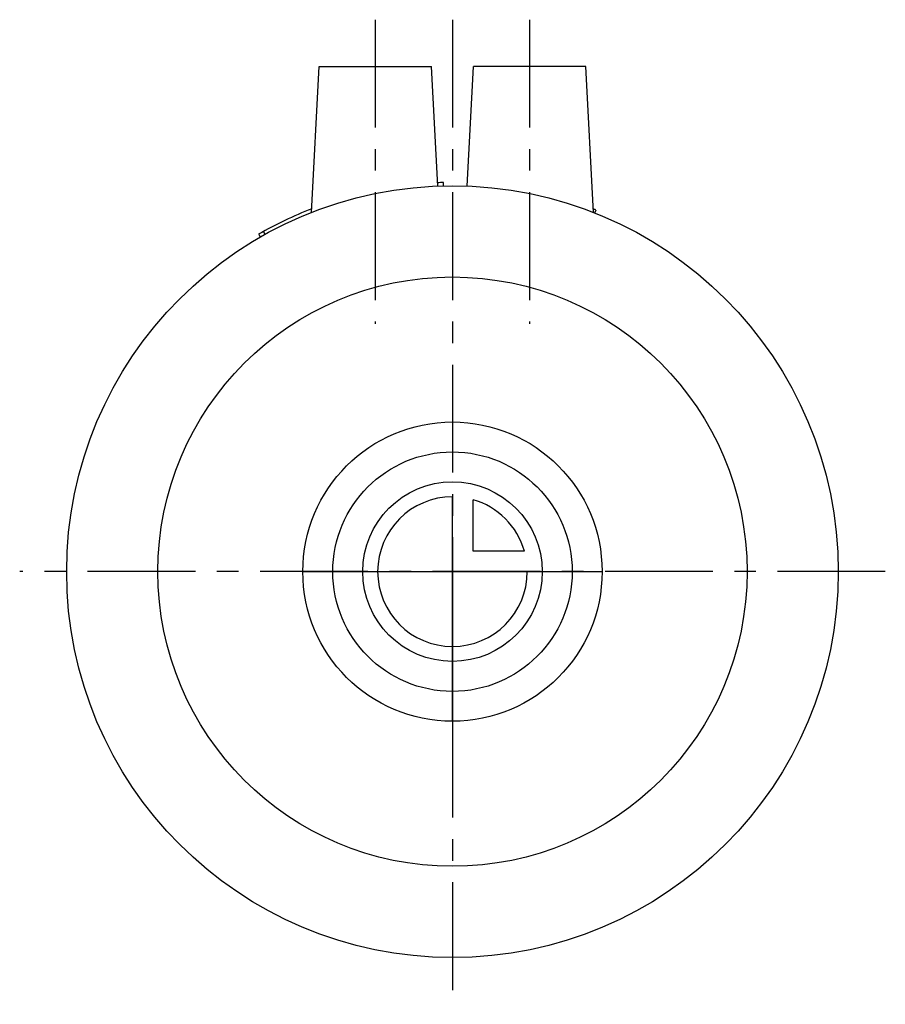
# Model space of a CAD drawing. Header units: millimetres. Extents: x 234 to 327, y 183 to 288.
import ezdxf

# ---------------------------------------------------------------- set-up
doc = ezdxf.new("R2010")
doc.units = ezdxf.units.MM
doc.header["$LTSCALE"] = 30.734
doc.linetypes.add('CENTER', pattern=[0.6, 0.375, -0.075, 0.075, -0.075])
doc.layers.get('0').update_dxf_attribs({"linetype": 'CONTINUOUS'})
doc.layers.add('DEFAULT_1', color=7, linetype='CENTER')
doc.layers.add('KONSTR_EL', color=7, linetype='CONTINUOUS')

msp = doc.modelspace()

# ---------------------------------------------------------------- linework, layer by layer
at = {"color": 7, "linetype": 'CONTINUOUS'}
for p, q in [((265.6, 267.52), (266.41, 283.12)), ((266.41, 283.12), (278.41, 283.12)), ((279.08, 270.34), (278.41, 283.12)), ((282.24, 270.34), (282.91, 283.12)), ((294.91, 283.12), (282.91, 283.12)), ((295.73, 267.52), (294.91, 283.12)), ((279.71, 270.36), (279.7, 270.71)), ((295.88, 267.46), (296.01, 267.79)), ((260.62, 265.17), (260.45, 265.48)), ((259.94, 265.19), (260.11, 264.89))]:
    msp.add_line(p, q, dxfattribs=at)
for radius in [41.25, 31.5]:
    msp.add_circle((280.66, 229.12), radius, dxfattribs=at)
for start, end in [(91.3285, 92.202), (111.2084, 119.886), (68.3535, 68.7925)]:
    msp.add_arc((280.66, 229.12), 41.6, start, end, dxfattribs=at)
at = {"layer": 'DEFAULT_1', "color": 2, "linetype": 'CENTER'}
for p, q in [((272.41, 288.12), (272.41, 255.62)), ((280.66, 288.12), (280.66, 182.87)), ((288.91, 288.12), (288.91, 255.62)), ((326.94, 229.12), (234.39, 229.12))]:
    msp.add_line(p, q, dxfattribs=at)
at = {"layer": 'KONSTR_EL', "color": 4, "linetype": 'CONTINUOUS'}
for p, q in [((280.66, 229.12), (280.66, 237.12)), ((282.86, 231.32), (282.86, 236.81)), ((288.36, 231.32), (282.86, 231.32)), ((280.66, 229.12), (288.66, 229.12))]:
    msp.add_line(p, q, dxfattribs=at)
for radius in [16, 12.8, 9.6]:
    msp.add_circle((280.66, 229.12), radius, dxfattribs=at)
for start, end in [(90, 360), (15.962, 74.038)]:
    msp.add_arc((280.66, 229.12), 8, start, end, dxfattribs=at)
for points, start_tangent, end_tangent in [([(264.66, 229.12, 3.5), (264.74, 229.12, 4.28), (264.82, 229.12, 5.05), (264.85, 229.12, 5.44), (264.89, 229.12, 5.83), (264.93, 229.12, 6.22), (264.95, 229.12, 6.41), (264.96, 229.12, 6.51), (264.97, 229.12, 6.61), (265, 229.12, 6.7), (265.03, 229.12, 6.79), (265.08, 229.12, 6.98), (265.19, 229.12, 7.36), (265.31, 229.12, 7.73), (265.42, 229.12, 8.1), (265.53, 229.12, 8.48), (265.65, 229.12, 8.85), (265.76, 229.12, 9.22), (265.82, 229.12, 9.41), (265.84, 229.12, 9.5), (265.87, 229.12, 9.6), (265.92, 229.12, 9.68), (265.96, 229.12, 9.77), (266.05, 229.12, 9.94), (266.24, 229.12, 10.29), (266.42, 229.12, 10.63), (266.6, 229.12, 10.98), (266.79, 229.12, 11.32), (266.97, 229.12, 11.66), (267.15, 229.12, 12.01), (267.25, 229.12, 12.18), (267.29, 229.12, 12.27), (267.34, 229.12, 12.35), (267.4, 229.12, 12.43), (267.46, 229.12, 12.51), (267.59, 229.12, 12.66), (267.84, 229.12, 12.97), (268.09, 229.12, 13.28), (268.34, 229.12, 13.58), (268.6, 229.12, 13.89), (268.85, 229.12, 14.2), (269.1, 229.12, 14.51), (269.22, 229.12, 14.66), (269.29, 229.12, 14.74), (269.35, 229.12, 14.81), (269.43, 229.12, 14.88), (269.5, 229.12, 14.94), (269.65, 229.12, 15.06), (269.95, 229.12, 15.31), (270.26, 229.12, 15.56), (270.56, 229.12, 15.8), (270.86, 229.12, 16.05), (271.16, 229.12, 16.3), (271.46, 229.12, 16.55), (271.61, 229.12, 16.67), (271.69, 229.12, 16.73), (271.76, 229.12, 16.8), (271.85, 229.12, 16.84), (271.94, 229.12, 16.89), (272.11, 229.12, 16.98), (272.45, 229.12, 17.16), (272.8, 229.12, 17.35), (273.14, 229.12, 17.53), (273.48, 229.12, 17.72), (273.83, 229.12, 17.9), (274.17, 229.12, 18.09), (274.34, 229.12, 18.18), (274.43, 229.12, 18.23), (274.52, 229.12, 18.27), (274.61, 229.12, 18.3), (274.7, 229.12, 18.33), (274.89, 229.12, 18.39), (275.26, 229.12, 18.5), (275.64, 229.12, 18.61), (276.01, 229.12, 18.73), (276.38, 229.12, 18.84), (276.76, 229.12, 18.96), (277.13, 229.12, 19.07), (277.32, 229.12, 19.13), (277.41, 229.12, 19.16), (277.5, 229.12, 19.18), (277.6, 229.12, 19.19), (277.7, 229.12, 19.2), (277.9, 229.12, 19.22), (278.29, 229.12, 19.26), (278.69, 229.12, 19.3), (279.08, 229.12, 19.34), (279.48, 229.12, 19.38), (279.87, 229.12, 19.42), (280.27, 229.12, 19.46), (280.47, 229.12, 19.48), (280.57, 229.12, 19.49), (280.66, 229.12, 19.5), (280.76, 229.12, 19.49), (280.86, 229.12, 19.48), (281.05, 229.12, 19.46), (281.44, 229.12, 19.42), (281.83, 229.12, 19.39), (282.22, 229.12, 19.35), (282.61, 229.12, 19.31), (283, 229.12, 19.27), (283.38, 229.12, 19.23), (283.58, 229.12, 19.21), (283.67, 229.12, 19.2), (283.77, 229.12, 19.2), (283.87, 229.12, 19.17), (283.96, 229.12, 19.14), (284.15, 229.12, 19.08), (284.52, 229.12, 18.97), (284.89, 229.12, 18.86), (285.27, 229.12, 18.74), (285.64, 229.12, 18.63), (286.01, 229.12, 18.52), (286.39, 229.12, 18.41), (286.57, 229.12, 18.35), (286.67, 229.12, 18.32), (286.76, 229.12, 18.29), (286.85, 229.12, 18.25), (286.93, 229.12, 18.2), (287.11, 229.12, 18.11), (287.45, 229.12, 17.93), (287.8, 229.12, 17.74), (288.14, 229.12, 17.56), (288.48, 229.12, 17.38), (288.83, 229.12, 17.19), (289.17, 229.12, 17.01), (289.35, 229.12, 16.92), (289.43, 229.12, 16.87), (289.52, 229.12, 16.83), (289.6, 229.12, 16.76), (289.67, 229.12, 16.7), (289.83, 229.12, 16.58), (290.13, 229.12, 16.32), (290.44, 229.12, 16.07), (290.75, 229.12, 15.82), (291.06, 229.12, 15.57), (291.36, 229.12, 15.32), (291.67, 229.12, 15.07), (291.82, 229.12, 14.94), (291.9, 229.12, 14.88), (291.98, 229.12, 14.81), (292.04, 229.12, 14.74), (292.1, 229.12, 14.66), (292.23, 229.12, 14.51), (292.47, 229.12, 14.21), (292.72, 229.12, 13.91), (292.97, 229.12, 13.61), (293.22, 229.12, 13.31), (293.46, 229.12, 13), (293.71, 229.12, 12.7), (293.84, 229.12, 12.55), (293.9, 229.12, 12.48), (293.96, 229.12, 12.4), (294.01, 229.12, 12.31), (294.05, 229.12, 12.23), (294.14, 229.12, 12.06), (294.33, 229.12, 11.71), (294.51, 229.12, 11.37), (294.7, 229.12, 11.02), (294.88, 229.12, 10.68), (295.07, 229.12, 10.34), (295.25, 229.12, 9.99), (295.34, 229.12, 9.82), (295.39, 229.12, 9.73), (295.44, 229.12, 9.65), (295.46, 229.12, 9.56), (295.49, 229.12, 9.46), (295.55, 229.12, 9.28), (295.66, 229.12, 8.9), (295.78, 229.12, 8.53), (295.89, 229.12, 8.16), (296.01, 229.12, 7.78), (296.12, 229.12, 7.41), (296.23, 229.12, 7.04), (296.29, 229.12, 6.85), (296.32, 229.12, 6.76), (296.35, 229.12, 6.66), (296.36, 229.12, 6.56), (296.37, 229.12, 6.46), (296.39, 229.12, 6.27), (296.43, 229.12, 5.87), (296.47, 229.12, 5.48), (296.51, 229.12, 5.08), (296.59, 229.12, 4.29), (296.66, 229.12, 3.5)], (4.87548, 0, 49.723994), (5.050579, 0, -50.600302)), ([(267.86, 229.12, 3.5), (267.93, 229.12, 4.12), (267.99, 229.12, 4.74), (268.02, 229.12, 5.05), (268.05, 229.12, 5.36), (268.08, 229.12, 5.68), (268.09, 229.12, 5.83), (268.1, 229.12, 5.91), (268.11, 229.12, 5.99), (268.13, 229.12, 6.06), (268.15, 229.12, 6.14), (268.2, 229.12, 6.29), (268.29, 229.12, 6.58), (268.47, 229.12, 7.18), (268.65, 229.12, 7.78), (268.74, 229.12, 8.08), (268.78, 229.12, 8.23), (268.81, 229.12, 8.3), (268.83, 229.12, 8.38), (268.87, 229.12, 8.45), (268.9, 229.12, 8.52), (268.98, 229.12, 8.65), (269.12, 229.12, 8.93), (269.42, 229.12, 9.48), (269.71, 229.12, 10.03), (269.86, 229.12, 10.31), (269.93, 229.12, 10.45), (269.97, 229.12, 10.51), (270, 229.12, 10.58), (270.05, 229.12, 10.64), (270.1, 229.12, 10.71), (270.2, 229.12, 10.83), (270.41, 229.12, 11.08), (270.81, 229.12, 11.57), (271.21, 229.12, 12.06), (271.41, 229.12, 12.31), (271.51, 229.12, 12.43), (271.56, 229.12, 12.49), (271.61, 229.12, 12.55), (271.67, 229.12, 12.6), (271.73, 229.12, 12.65), (271.85, 229.12, 12.75), (272.1, 229.12, 12.95), (272.58, 229.12, 13.34), (273.06, 229.12, 13.74), (273.3, 229.12, 13.94), (273.42, 229.12, 14.04), (273.48, 229.12, 14.09), (273.54, 229.12, 14.14), (273.61, 229.12, 14.17), (273.68, 229.12, 14.21), (273.82, 229.12, 14.28), (274.09, 229.12, 14.43), (274.64, 229.12, 14.73), (275.19, 229.12, 15.02), (275.47, 229.12, 15.17), (275.61, 229.12, 15.24), (275.68, 229.12, 15.28), (275.75, 229.12, 15.32), (275.82, 229.12, 15.34), (275.89, 229.12, 15.36), (276.04, 229.12, 15.41), (276.34, 229.12, 15.5), (276.94, 229.12, 15.68), (277.54, 229.12, 15.86), (277.84, 229.12, 15.96), (277.98, 229.12, 16), (278.06, 229.12, 16.02), (278.13, 229.12, 16.05), (278.21, 229.12, 16.06), (278.29, 229.12, 16.06), (278.45, 229.12, 16.08), (278.77, 229.12, 16.11), (279.4, 229.12, 16.17), (280.03, 229.12, 16.24), (280.35, 229.12, 16.27), (280.51, 229.12, 16.28), (280.59, 229.12, 16.29), (280.66, 229.12, 16.3), (280.74, 229.12, 16.29), (280.82, 229.12, 16.28), (280.98, 229.12, 16.27), (281.29, 229.12, 16.24), (281.91, 229.12, 16.18), (282.53, 229.12, 16.12), (282.84, 229.12, 16.09), (283, 229.12, 16.07), (283.07, 229.12, 16.06), (283.15, 229.12, 16.06), (283.23, 229.12, 16.03), (283.3, 229.12, 16.01), (283.45, 229.12, 15.97), (283.75, 229.12, 15.88), (284.35, 229.12, 15.7), (284.94, 229.12, 15.51), (285.24, 229.12, 15.42), (285.39, 229.12, 15.38), (285.47, 229.12, 15.36), (285.54, 229.12, 15.33), (285.61, 229.12, 15.3), (285.68, 229.12, 15.26), (285.82, 229.12, 15.19), (286.09, 229.12, 15.04), (286.64, 229.12, 14.75), (287.2, 229.12, 14.45), (287.47, 229.12, 14.31), (287.61, 229.12, 14.23), (287.68, 229.12, 14.2), (287.75, 229.12, 14.16), (287.81, 229.12, 14.11), (287.87, 229.12, 14.06), (287.99, 229.12, 13.96), (288.24, 229.12, 13.76), (288.73, 229.12, 13.36), (289.22, 229.12, 12.95), (289.47, 229.12, 12.75), (289.59, 229.12, 12.65), (289.65, 229.12, 12.6), (289.72, 229.12, 12.55), (289.76, 229.12, 12.49), (289.81, 229.12, 12.43), (289.91, 229.12, 12.31), (290.11, 229.12, 12.07), (290.51, 229.12, 11.59), (290.9, 229.12, 11.1), (291.1, 229.12, 10.86), (291.2, 229.12, 10.74), (291.25, 229.12, 10.68), (291.3, 229.12, 10.62), (291.34, 229.12, 10.55), (291.37, 229.12, 10.48), (291.45, 229.12, 10.35), (291.6, 229.12, 10.07), (291.89, 229.12, 9.52), (292.19, 229.12, 8.97), (292.33, 229.12, 8.69), (292.41, 229.12, 8.56), (292.44, 229.12, 8.49), (292.48, 229.12, 8.42), (292.5, 229.12, 8.34), (292.53, 229.12, 8.27), (292.57, 229.12, 8.12), (292.66, 229.12, 7.82), (292.85, 229.12, 7.22), (293.03, 229.12, 6.63), (293.12, 229.12, 6.33), (293.17, 229.12, 6.18), (293.19, 229.12, 6.1), (293.21, 229.12, 6.03), (293.22, 229.12, 5.95), (293.23, 229.12, 5.87), (293.24, 229.12, 5.71), (293.27, 229.12, 5.4), (293.31, 229.12, 5.08), (293.34, 229.12, 4.77), (293.4, 229.12, 4.13), (293.46, 229.12, 3.5)], (3.900384, 0, 39.779195), (4.040463, 0, -40.480241)), ([(280.66, 229.12, 16.3), (280.66, 228.5, 16.24), (280.66, 227.88, 16.18), (280.66, 227.57, 16.15), (280.66, 227.26, 16.12), (280.66, 226.95, 16.09), (280.66, 226.79, 16.07), (280.66, 226.71, 16.06), (280.66, 226.63, 16.06), (280.66, 226.56, 16.03), (280.66, 226.49, 16.01), (280.66, 226.34, 15.97), (280.66, 226.04, 15.88), (280.66, 225.44, 15.7), (280.66, 224.84, 15.51), (280.66, 224.54, 15.42), (280.66, 224.39, 15.38), (280.66, 224.32, 15.36), (280.66, 224.24, 15.33), (280.66, 224.17, 15.3), (280.66, 224.11, 15.26), (280.66, 223.97, 15.19), (280.66, 223.69, 15.04), (280.66, 223.14, 14.75), (280.66, 222.59, 14.45), (280.66, 222.31, 14.31), (280.66, 222.18, 14.23), (280.66, 222.11, 14.2), (280.66, 222.04, 14.16), (280.66, 221.98, 14.11), (280.66, 221.91, 14.06), (280.66, 221.79, 13.96), (280.66, 221.55, 13.76), (280.66, 221.05, 13.36), (280.66, 220.56, 12.95), (280.66, 220.32, 12.75), (280.66, 220.19, 12.65), (280.66, 220.13, 12.6), (280.66, 220.07, 12.55), (280.66, 220.02, 12.49), (280.66, 219.97, 12.43), (280.66, 219.87, 12.31), (280.66, 219.67, 12.07), (280.66, 219.28, 11.59), (280.66, 218.88, 11.1), (280.66, 218.68, 10.86), (280.66, 218.58, 10.74), (280.66, 218.53, 10.68), (280.66, 218.48, 10.62), (280.66, 218.45, 10.55), (280.66, 218.41, 10.48), (280.66, 218.34, 10.35), (280.66, 218.19, 10.07), (280.66, 217.89, 9.52), (280.66, 217.6, 8.97), (280.66, 217.45, 8.69), (280.66, 217.38, 8.56), (280.66, 217.34, 8.49), (280.66, 217.3, 8.42), (280.66, 217.28, 8.34), (280.66, 217.26, 8.27), (280.66, 217.21, 8.12), (280.66, 217.12, 7.82), (280.66, 216.94, 7.22), (280.66, 216.76, 6.63), (280.66, 216.66, 6.33), (280.66, 216.62, 6.18), (280.66, 216.6, 6.1), (280.66, 216.57, 6.03), (280.66, 216.57, 5.95), (280.66, 216.56, 5.87), (280.66, 216.54, 5.71), (280.66, 216.51, 5.4), (280.66, 216.45, 4.77), (280.66, 216.38, 4.13), (280.66, 216.35, 3.82), (280.66, 216.34, 3.66), (280.66, 216.33, 3.58), (280.66, 216.32, 3.5), (280.66, 216.33, 3.42), (280.66, 216.34, 3.34), (280.66, 216.35, 3.19), (280.66, 216.38, 2.88), (280.66, 216.44, 2.26), (280.66, 216.5, 1.64), (280.66, 216.53, 1.32), (280.66, 216.55, 1.17), (280.66, 216.56, 1.09), (280.66, 216.56, 1.01), (280.66, 216.59, 0.94), (280.66, 216.61, 0.86), (280.66, 216.65, 0.71), (280.66, 216.75, 0.42), (280.66, 216.93, -0.18), (280.66, 217.11, -0.78), (280.66, 217.2, -1.08), (280.66, 217.24, -1.23), (280.66, 217.26, -1.3), (280.66, 217.29, -1.38), (280.66, 217.32, -1.45), (280.66, 217.36, -1.52), (280.66, 217.43, -1.65), (280.66, 217.58, -1.93), (280.66, 217.87, -2.48), (280.66, 218.17, -3.03), (280.66, 218.31, -3.31), (280.66, 218.39, -3.45), (280.66, 218.42, -3.51), (280.66, 218.46, -3.58), (280.66, 218.51, -3.64), (280.66, 218.56, -3.71), (280.66, 218.66, -3.83), (280.66, 218.86, -4.08), (280.66, 219.26, -4.57), (280.66, 219.67, -5.06), (280.66, 219.87, -5.31), (280.66, 219.97, -5.43), (280.66, 220.02, -5.49), (280.66, 220.07, -5.55), (280.66, 220.13, -5.6), (280.66, 220.19, -5.65), (280.66, 220.31, -5.75), (280.66, 220.55, -5.95), (280.66, 221.04, -6.34), (280.66, 221.52, -6.74), (280.66, 221.76, -6.94), (280.66, 221.88, -7.04), (280.66, 221.94, -7.09), (280.66, 222, -7.14), (280.66, 222.07, -7.17), (280.66, 222.14, -7.21), (280.66, 222.28, -7.28), (280.66, 222.55, -7.43), (280.66, 223.1, -7.73), (280.66, 223.65, -8.02), (280.66, 223.93, -8.17), (280.66, 224.06, -8.24), (280.66, 224.13, -8.28), (280.66, 224.2, -8.32), (280.66, 224.28, -8.34), (280.66, 224.35, -8.36), (280.66, 224.5, -8.41), (280.66, 224.8, -8.5), (280.66, 225.4, -8.68), (280.66, 225.99, -8.86), (280.66, 226.29, -8.96), (280.66, 226.44, -9), (280.66, 226.52, -9.02), (280.66, 226.59, -9.05), (280.66, 226.67, -9.06), (280.66, 226.75, -9.06), (280.66, 226.91, -9.08), (280.66, 227.22, -9.11), (280.66, 227.54, -9.14), (280.66, 227.86, -9.17), (280.66, 228.49, -9.24), (280.66, 229.12, -9.3)], (0, -39.779195, -3.900384), (0, 40.480241, -4.040463)), ([(280.66, 229.12, 19.5), (280.66, 228.34, 19.42), (280.66, 227.57, 19.35), (280.66, 227.18, 19.31), (280.66, 226.79, 19.27), (280.66, 226.4, 19.23), (280.66, 226.21, 19.21), (280.66, 226.11, 19.2), (280.66, 226.01, 19.2), (280.66, 225.92, 19.17), (280.66, 225.83, 19.14), (280.66, 225.64, 19.08), (280.66, 225.27, 18.97), (280.66, 224.89, 18.86), (280.66, 224.52, 18.74), (280.66, 224.14, 18.63), (280.66, 223.77, 18.52), (280.66, 223.4, 18.41), (280.66, 223.21, 18.35), (280.66, 223.12, 18.32), (280.66, 223.02, 18.29), (280.66, 222.94, 18.25), (280.66, 222.85, 18.2), (280.66, 222.68, 18.11), (280.66, 222.33, 17.93), (280.66, 221.99, 17.74), (280.66, 221.65, 17.56), (280.66, 221.3, 17.38), (280.66, 220.96, 17.19), (280.66, 220.61, 17.01), (280.66, 220.44, 16.92), (280.66, 220.35, 16.87), (280.66, 220.27, 16.83), (280.66, 220.19, 16.76), (280.66, 220.11, 16.7), (280.66, 219.96, 16.58), (280.66, 219.65, 16.32), (280.66, 219.34, 16.07), (280.66, 219.04, 15.82), (280.66, 218.73, 15.57), (280.66, 218.42, 15.32), (280.66, 218.11, 15.07), (280.66, 217.96, 14.94), (280.66, 217.88, 14.88), (280.66, 217.81, 14.81), (280.66, 217.75, 14.74), (280.66, 217.68, 14.66), (280.66, 217.56, 14.51), (280.66, 217.31, 14.21), (280.66, 217.06, 13.91), (280.66, 216.82, 13.61), (280.66, 216.57, 13.31), (280.66, 216.32, 13), (280.66, 216.07, 12.7), (280.66, 215.95, 12.55), (280.66, 215.89, 12.48), (280.66, 215.83, 12.4), (280.66, 215.78, 12.31), (280.66, 215.73, 12.23), (280.66, 215.64, 12.06), (280.66, 215.46, 11.71), (280.66, 215.27, 11.37), (280.66, 215.09, 11.02), (280.66, 214.9, 10.68), (280.66, 214.72, 10.34), (280.66, 214.53, 9.99), (280.66, 214.44, 9.82), (280.66, 214.4, 9.73), (280.66, 214.35, 9.65), (280.66, 214.32, 9.56), (280.66, 214.29, 9.46), (280.66, 214.24, 9.28), (280.66, 214.12, 8.9), (280.66, 214.01, 8.53), (280.66, 213.89, 8.16), (280.66, 213.78, 7.78), (280.66, 213.66, 7.41), (280.66, 213.55, 7.04), (280.66, 213.49, 6.85), (280.66, 213.47, 6.76), (280.66, 213.44, 6.66), (280.66, 213.43, 6.56), (280.66, 213.42, 6.46), (280.66, 213.4, 6.27), (280.66, 213.36, 5.87), (280.66, 213.32, 5.48), (280.66, 213.28, 5.08), (280.66, 213.24, 4.69), (280.66, 213.2, 4.29), (280.66, 213.16, 3.9), (280.66, 213.14, 3.7), (280.66, 213.13, 3.6), (280.66, 213.12, 3.5), (280.66, 213.13, 3.4), (280.66, 213.14, 3.31), (280.66, 213.16, 3.11), (280.66, 213.2, 2.72), (280.66, 213.24, 2.33), (280.66, 213.27, 1.95), (280.66, 213.31, 1.56), (280.66, 213.35, 1.17), (280.66, 213.39, 0.78), (280.66, 213.41, 0.59), (280.66, 213.42, 0.49), (280.66, 213.43, 0.39), (280.66, 213.45, 0.3), (280.66, 213.48, 0.21), (280.66, 213.54, 0.02), (280.66, 213.65, -0.36), (280.66, 213.76, -0.73), (280.66, 213.88, -1.1), (280.66, 213.99, -1.48), (280.66, 214.1, -1.85), (280.66, 214.22, -2.22), (280.66, 214.27, -2.41), (280.66, 214.3, -2.5), (280.66, 214.33, -2.6), (280.66, 214.37, -2.68), (280.66, 214.42, -2.77), (280.66, 214.51, -2.94), (280.66, 214.69, -3.29), (280.66, 214.88, -3.63), (280.66, 215.06, -3.98), (280.66, 215.24, -4.32), (280.66, 215.43, -4.66), (280.66, 215.61, -5.01), (280.66, 215.7, -5.18), (280.66, 215.75, -5.27), (280.66, 215.79, -5.35), (280.66, 215.86, -5.43), (280.66, 215.92, -5.51), (280.66, 216.05, -5.66), (280.66, 216.3, -5.97), (280.66, 216.55, -6.28), (280.66, 216.8, -6.58), (280.66, 217.05, -6.89), (280.66, 217.3, -7.2), (280.66, 217.56, -7.51), (280.66, 217.68, -7.66), (280.66, 217.74, -7.74), (280.66, 217.81, -7.81), (280.66, 217.88, -7.88), (280.66, 217.96, -7.94), (280.66, 218.11, -8.06), (280.66, 218.41, -8.31), (280.66, 218.71, -8.56), (280.66, 219.01, -8.8), (280.66, 219.32, -9.05), (280.66, 219.62, -9.3), (280.66, 219.92, -9.55), (280.66, 220.07, -9.67), (280.66, 220.14, -9.73), (280.66, 220.22, -9.8), (280.66, 220.31, -9.84), (280.66, 220.39, -9.89), (280.66, 220.56, -9.98), (280.66, 220.91, -10.16), (280.66, 221.25, -10.35), (280.66, 221.6, -10.53), (280.66, 221.94, -10.72), (280.66, 222.28, -10.9), (280.66, 222.63, -11.09), (280.66, 222.8, -11.18), (280.66, 222.89, -11.23), (280.66, 222.97, -11.27), (280.66, 223.07, -11.3), (280.66, 223.16, -11.33), (280.66, 223.35, -11.39), (280.66, 223.72, -11.5), (280.66, 224.09, -11.61), (280.66, 224.47, -11.73), (280.66, 224.84, -11.84), (280.66, 225.21, -11.96), (280.66, 225.59, -12.07), (280.66, 225.77, -12.13), (280.66, 225.87, -12.16), (280.66, 225.96, -12.18), (280.66, 226.06, -12.19), (280.66, 226.16, -12.2), (280.66, 226.35, -12.22), (280.66, 226.75, -12.26), (280.66, 227.14, -12.3), (280.66, 227.54, -12.34), (280.66, 228.33, -12.42), (280.66, 229.12, -12.5)], (0, -49.723994, -4.87548), (0, 50.600302, -5.050579))]:
    msp.add_spline(points, degree=3, dxfattribs=dict(at, start_tangent=start_tangent, end_tangent=end_tangent))

doc.saveas('drawing.dxf')
